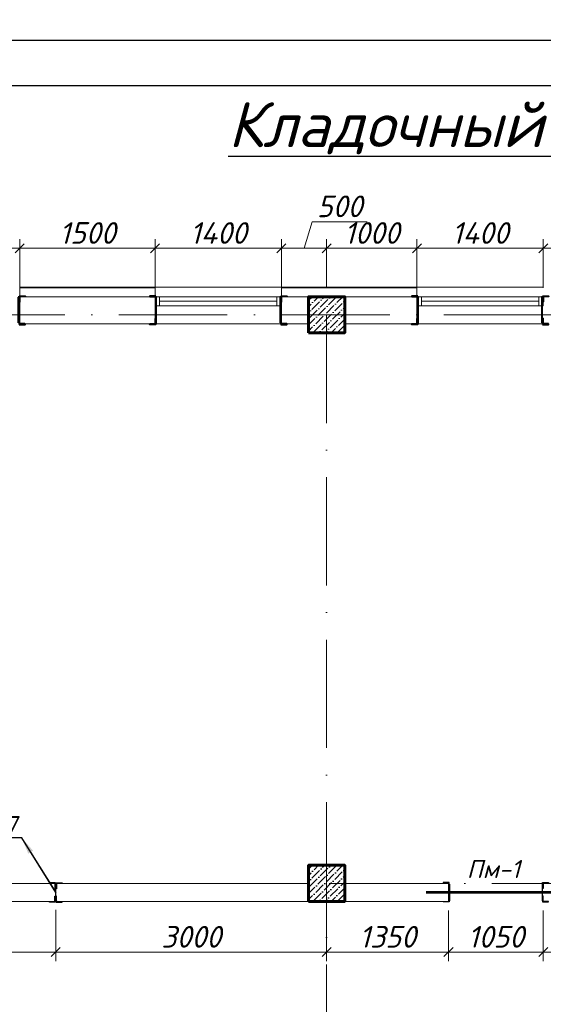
# Model space of a CAD drawing. Header units: millimetres. Extents: x 363306 to 7757304, y 1022887 to 1207196.
# Tile 144 of 256: x 932662 to 938462, y 1077997 to 1088906. Entities that reach past the tile are written whole.
import ezdxf
from ezdxf import colors
from ezdxf.entities.mleader import LeaderData, LeaderLine
from ezdxf.math import Vec2, Vec3

# ---------------------------------------------------------------- set-up
doc = ezdxf.new("R2010")
doc.units = ezdxf.units.MM
doc.linetypes.add('ACAD_ISO10W100', pattern=[18, 12, -3, 0, -3])
for name, color, linetype in [('0 @ 100', 7, 'Continuous'), ('kcd_tx', 7, 'Continuous'), ('O3SAD', 1, 'Continuous')]:
    doc.layers.add(name, color=color, linetype=linetype)
for name, color, linetype, lineweight in [('5   0.30', 1, 'Continuous', 30), ('ACO-текст', 7, 'Continuous', 20), ('размеры', 12, 'Continuous', 15)]:
    doc.layers.add(name, color=color, linetype=linetype, lineweight=lineweight)
doc.styles.add('Arial', font='arial.ttf')
doc.styles.add('ISOCPEUR', font='isocpeur.TTF')
doc.styles.add('PDF ISOCPEUR Italic', font='isocpeui.ttf')
doc.styles.get("Standard").update_dxf_attribs({"font": 'isocpeui.ttf'})
doc.styles.add('WMF-Times New Roman0', font='times.ttf')
doc.styles.add('ГОСТ 2.304', font='isocpeui.ttf')
doc.dimstyles.new('Санжар', dxfattribs={"dimtxt": 240, "dimasz": 200, "dimexe": 200, "dimexo": 200, "dimgap": 50, "dimtad": 1, "dimdec": 0, "dimtxsty": 'Standard', "dimblk": 'OBLIQUE', "dimcen": 2.5, "dimdle": 200, "dimclrd": 152, "dimclre": 152, "dimclrt": 152, "dimadec": 0, "dimazin": 0, "dimtfac": 1, "dimtdec": 0, "dimtmove": 0, "dimatfit": 3, "dimldrblk": 'OBLIQUE', "dimfxl": 0, "dimlwd": 0, "dimlwe": 0, "dimarcsym": 0})

# ---------------------------------------------------------------- blocks, each defined once
blk = doc.blocks.new('*U112')
at = {"color": 0, "linetype": 'ByBlock', "lineweight": -2, "ltscale": 100}
blk.add_lwpolyline([(0, 0), (63, 0), (63, 2.7, 0.4142136), (60.7, 5), (12, 5, -0.4142136), (5, 12), (5, 60.7, 0.4142136), (2.7, 63), (0, 63)], format="xyb", close=True, dxfattribs=at)
blk = doc.blocks.new('_Oblique')
at = {"color": 0, "linetype": 'ByBlock', "lineweight": -2}
blk.add_line((-0.5, -0.5), (0.5, 0.5), dxfattribs=at)
blk = doc.blocks.new('*D767')
at = {"layer": 'Defpoints', "color": 0, "lineweight": 25, "transparency": 16777216}
for p in [(932662, 1086373), (931262, 1085837), (932662, 1085837)]:
    blk.add_point(p, dxfattribs=at)
at = {"layer": 'kcd_tx', "lineweight": 0, "transparency": 16777216}
for p, q in [((931262, 1085937), (931262, 1086473)), ((932662, 1085937), (932662, 1086473)), ((931162, 1086373), (932762, 1086373))]:
    blk.add_line(p, q, dxfattribs=at)
at = {"layer": 'kcd_tx', "lineweight": 0, "transparency": 16777216, "xscale": 100, "yscale": 100, "zscale": 100, "rotation": 180}
blk.add_blockref('_Oblique', (931262, 1086373), dxfattribs=at)
at = {"layer": 'kcd_tx', "lineweight": 0, "transparency": 16777216, "xscale": 100, "yscale": 100, "zscale": 100}
blk.add_blockref('_Oblique', (932662, 1086373), dxfattribs=at)
at = {"layer": 'kcd_tx', "lineweight": 30, "transparency": 16777216, "insert": (931962, 1086543), "char_height": 240, "attachment_point": 5}
blk.add_mtext('1400', dxfattribs=at)
blk = doc.blocks.new('*D768')
at = {"layer": 'Defpoints', "color": 0, "lineweight": 25, "transparency": 16777216}
for p in [(934162, 1086373), (932662, 1085837), (934162, 1085837)]:
    blk.add_point(p, dxfattribs=at)
at = {"layer": 'kcd_tx', "lineweight": 0, "transparency": 16777216}
for p, q in [((932662, 1085937), (932662, 1086473)), ((934162, 1085937), (934162, 1086473)), ((932562, 1086373), (934262, 1086373))]:
    blk.add_line(p, q, dxfattribs=at)
at = {"layer": 'kcd_tx', "lineweight": 0, "transparency": 16777216, "xscale": 100, "yscale": 100, "zscale": 100, "rotation": 180}
blk.add_blockref('_Oblique', (932662, 1086373), dxfattribs=at)
at = {"layer": 'kcd_tx', "lineweight": 0, "transparency": 16777216, "xscale": 100, "yscale": 100, "zscale": 100}
blk.add_blockref('_Oblique', (934162, 1086373), dxfattribs=at)
at = {"layer": 'kcd_tx', "lineweight": 30, "transparency": 16777216, "insert": (933412, 1086543), "char_height": 240, "attachment_point": 5}
blk.add_mtext('1500', dxfattribs=at)
blk = doc.blocks.new('*D769')
at = {"layer": 'Defpoints', "color": 0, "lineweight": 25, "transparency": 16777216}
for p in [(935562, 1086373), (934162, 1085837), (935562, 1085837)]:
    blk.add_point(p, dxfattribs=at)
at = {"layer": 'kcd_tx', "lineweight": 0, "transparency": 16777216}
for p, q in [((934162, 1085937), (934162, 1086473)), ((935562, 1085937), (935562, 1086473)), ((934062, 1086373), (935662, 1086373))]:
    blk.add_line(p, q, dxfattribs=at)
at = {"layer": 'kcd_tx', "lineweight": 0, "transparency": 16777216, "xscale": 100, "yscale": 100, "zscale": 100, "rotation": 180}
blk.add_blockref('_Oblique', (934162, 1086373), dxfattribs=at)
at = {"layer": 'kcd_tx', "lineweight": 0, "transparency": 16777216, "xscale": 100, "yscale": 100, "zscale": 100}
blk.add_blockref('_Oblique', (935562, 1086373), dxfattribs=at)
at = {"layer": 'kcd_tx', "lineweight": 30, "transparency": 16777216, "insert": (934862, 1086543), "char_height": 240, "attachment_point": 5}
blk.add_mtext('1400', dxfattribs=at)
blk = doc.blocks.new('*D770')
at = {"layer": 'Defpoints', "color": 0, "lineweight": 25, "transparency": 16777216}
for p in [(936062, 1086373), (935562, 1085837), (936062, 1085837)]:
    blk.add_point(p, dxfattribs=at)
at = {"layer": 'kcd_tx', "lineweight": 0, "transparency": 16777216}
for p, q in [((935812, 1086373), (935901, 1086668)), ((935901, 1086668), (936511, 1086668)), ((935562, 1085937), (935562, 1086473)), ((936062, 1085937), (936062, 1086473)), ((935462, 1086373), (936162, 1086373))]:
    blk.add_line(p, q, dxfattribs=at)
at = {"layer": 'kcd_tx', "lineweight": 0, "transparency": 16777216, "xscale": 100, "yscale": 100, "zscale": 100, "rotation": 180}
blk.add_blockref('_Oblique', (935562, 1086373), dxfattribs=at)
at = {"layer": 'kcd_tx', "lineweight": 0, "transparency": 16777216, "xscale": 100, "yscale": 100, "zscale": 100}
blk.add_blockref('_Oblique', (936062, 1086373), dxfattribs=at)
at = {"layer": 'kcd_tx', "lineweight": 30, "transparency": 16777216, "insert": (936206, 1086838), "char_height": 240, "attachment_point": 5}
blk.add_mtext('500', dxfattribs=at)
blk = doc.blocks.new('*D771')
at = {"layer": 'Defpoints', "color": 0, "lineweight": 25, "transparency": 16777216}
for p in [(937062, 1086373), (936062, 1085837), (937062, 1085837)]:
    blk.add_point(p, dxfattribs=at)
at = {"layer": 'kcd_tx', "lineweight": 0, "transparency": 16777216}
for p, q in [((936062, 1085937), (936062, 1086473)), ((937062, 1085937), (937062, 1086473)), ((935962, 1086373), (937162, 1086373))]:
    blk.add_line(p, q, dxfattribs=at)
at = {"layer": 'kcd_tx', "lineweight": 0, "transparency": 16777216, "xscale": 100, "yscale": 100, "zscale": 100, "rotation": 180}
blk.add_blockref('_Oblique', (936062, 1086373), dxfattribs=at)
at = {"layer": 'kcd_tx', "lineweight": 0, "transparency": 16777216, "xscale": 100, "yscale": 100, "zscale": 100}
blk.add_blockref('_Oblique', (937062, 1086373), dxfattribs=at)
at = {"layer": 'kcd_tx', "lineweight": 30, "transparency": 16777216, "insert": (936562, 1086543), "char_height": 240, "attachment_point": 5}
blk.add_mtext('1000', dxfattribs=at)
blk = doc.blocks.new('*D772')
at = {"layer": 'Defpoints', "color": 0, "lineweight": 25, "transparency": 16777216}
for p in [(938462, 1086373), (937062, 1085837), (938462, 1085837)]:
    blk.add_point(p, dxfattribs=at)
at = {"layer": 'kcd_tx', "lineweight": 0, "transparency": 16777216}
for p, q in [((937062, 1085937), (937062, 1086473)), ((938462, 1085937), (938462, 1086473)), ((936962, 1086373), (938562, 1086373))]:
    blk.add_line(p, q, dxfattribs=at)
at = {"layer": 'kcd_tx', "lineweight": 0, "transparency": 16777216, "xscale": 100, "yscale": 100, "zscale": 100, "rotation": 180}
blk.add_blockref('_Oblique', (937062, 1086373), dxfattribs=at)
at = {"layer": 'kcd_tx', "lineweight": 0, "transparency": 16777216, "xscale": 100, "yscale": 100, "zscale": 100}
blk.add_blockref('_Oblique', (938462, 1086373), dxfattribs=at)
at = {"layer": 'kcd_tx', "lineweight": 30, "transparency": 16777216, "insert": (937762, 1086543), "char_height": 240, "attachment_point": 5}
blk.add_mtext('1400', dxfattribs=at)
blk = doc.blocks.new('*D773')
at = {"layer": 'Defpoints', "color": 0, "lineweight": 25, "transparency": 16777216}
for p in [(939462, 1086373), (938462, 1085837), (939462, 1085837)]:
    blk.add_point(p, dxfattribs=at)
at = {"layer": 'kcd_tx', "lineweight": 0, "transparency": 16777216}
for p, q in [((938462, 1085937), (938462, 1086473)), ((939462, 1085937), (939462, 1086473)), ((938362, 1086373), (939562, 1086373))]:
    blk.add_line(p, q, dxfattribs=at)
at = {"layer": 'kcd_tx', "lineweight": 0, "transparency": 16777216, "xscale": 100, "yscale": 100, "zscale": 100, "rotation": 180}
blk.add_blockref('_Oblique', (938462, 1086373), dxfattribs=at)
at = {"layer": 'kcd_tx', "lineweight": 0, "transparency": 16777216, "xscale": 100, "yscale": 100, "zscale": 100}
blk.add_blockref('_Oblique', (939462, 1086373), dxfattribs=at)
at = {"layer": 'kcd_tx', "lineweight": 30, "transparency": 16777216, "insert": (938962, 1086543), "char_height": 240, "attachment_point": 5}
blk.add_mtext('1000', dxfattribs=at)
blk = doc.blocks.new('*U25')
at = {"color": 0, "linetype": 'ByBlock', "lineweight": -2, "ltscale": 100}
blk.add_lwpolyline([(0, 0), (63, 0), (63, 2.7, 0.4142136), (60.7, 5), (12, 5, -0.4142136), (5, 12), (5, 60.7, 0.4142136), (2.7, 63), (0, 63)], format="xyb", close=True, dxfattribs=at)
blk = doc.blocks.new('*U35')
at = {"color": 0, "linetype": 'ByBlock', "lineweight": -2, "ltscale": 100}
blk.add_lwpolyline([(0, 0), (63, 0), (63, 2.7, 0.4142136), (60.7, 5), (12, 5, -0.4142136), (5, 12), (5, 60.7, 0.4142136), (2.7, 63), (0, 63)], format="xyb", close=True, dxfattribs=at)
blk = doc.blocks.new('*U434')
at = {"color": 0, "linetype": 'ByBlock', "lineweight": -2, "ltscale": 100}
blk.add_lwpolyline([(0, 0), (63, 0), (63, 2.7, 0.4142136), (60.7, 5), (12, 5, -0.4142136), (5, 12), (5, 60.7, 0.4142136), (2.7, 63), (0, 63)], format="xyb", close=True, dxfattribs=at)
blk = doc.blocks.new('*D709')
at = {"layer": 'Defpoints', "color": 0, "lineweight": 25, "transparency": 16777216}
for p in [(930062, 1079137), (933062, 1079145), (933062, 1078575)]:
    blk.add_point(p, dxfattribs=at)
at = {"layer": 'kcd_tx', "lineweight": 0, "transparency": 16777216}
for p, q in [((930062, 1079037), (930062, 1078475)), ((933062, 1079045), (933062, 1078475)), ((929962, 1078575), (933162, 1078575))]:
    blk.add_line(p, q, dxfattribs=at)
at = {"layer": 'kcd_tx', "lineweight": 0, "transparency": 16777216, "xscale": 100, "yscale": 100, "zscale": 100, "rotation": 180}
blk.add_blockref('_Oblique', (930062, 1078575), dxfattribs=at)
at = {"layer": 'kcd_tx', "lineweight": 0, "transparency": 16777216, "xscale": 100, "yscale": 100, "zscale": 100}
blk.add_blockref('_Oblique', (933062, 1078575), dxfattribs=at)
at = {"layer": 'kcd_tx', "lineweight": 30, "transparency": 16777216, "insert": (931562, 1078745), "char_height": 240, "attachment_point": 5}
blk.add_mtext('3000', dxfattribs=at)
blk = doc.blocks.new('*D710')
at = {"layer": 'Defpoints', "color": 0, "lineweight": 25, "transparency": 16777216}
for p in [(933062, 1079145), (936062, 1079137), (936062, 1078575)]:
    blk.add_point(p, dxfattribs=at)
at = {"layer": 'kcd_tx', "lineweight": 0, "transparency": 16777216}
for p, q in [((933062, 1079045), (933062, 1078475)), ((936062, 1079037), (936062, 1078475)), ((932962, 1078575), (936162, 1078575))]:
    blk.add_line(p, q, dxfattribs=at)
at = {"layer": 'kcd_tx', "lineweight": 0, "transparency": 16777216, "xscale": 100, "yscale": 100, "zscale": 100, "rotation": 180}
blk.add_blockref('_Oblique', (933062, 1078575), dxfattribs=at)
at = {"layer": 'kcd_tx', "lineweight": 0, "transparency": 16777216, "xscale": 100, "yscale": 100, "zscale": 100}
blk.add_blockref('_Oblique', (936062, 1078575), dxfattribs=at)
at = {"layer": 'kcd_tx', "lineweight": 30, "transparency": 16777216, "insert": (934562, 1078745), "char_height": 240, "attachment_point": 5}
blk.add_mtext('3000', dxfattribs=at)
blk = doc.blocks.new('*D711')
at = {"layer": 'Defpoints', "color": 0, "lineweight": 25, "transparency": 16777216}
for p in [(936062, 1079137), (937412, 1079137), (937412, 1078575)]:
    blk.add_point(p, dxfattribs=at)
at = {"layer": 'kcd_tx', "lineweight": 0, "transparency": 16777216}
for p, q in [((936062, 1079037), (936062, 1078475)), ((937412, 1079037), (937412, 1078475)), ((935962, 1078575), (937512, 1078575))]:
    blk.add_line(p, q, dxfattribs=at)
at = {"layer": 'kcd_tx', "lineweight": 0, "transparency": 16777216, "xscale": 100, "yscale": 100, "zscale": 100, "rotation": 180}
blk.add_blockref('_Oblique', (936062, 1078575), dxfattribs=at)
at = {"layer": 'kcd_tx', "lineweight": 0, "transparency": 16777216, "xscale": 100, "yscale": 100, "zscale": 100}
blk.add_blockref('_Oblique', (937412, 1078575), dxfattribs=at)
at = {"layer": 'kcd_tx', "lineweight": 30, "transparency": 16777216, "insert": (936737, 1078745), "char_height": 240, "attachment_point": 5}
blk.add_mtext('1350', dxfattribs=at)
blk = doc.blocks.new('*D712')
at = {"layer": 'Defpoints', "color": 0, "lineweight": 25, "transparency": 16777216}
for p in [(937412, 1079137), (938462, 1079137), (938462, 1078575)]:
    blk.add_point(p, dxfattribs=at)
at = {"layer": 'kcd_tx', "lineweight": 0, "transparency": 16777216}
for p, q in [((937412, 1079037), (937412, 1078475)), ((938462, 1079037), (938462, 1078475)), ((937312, 1078575), (938562, 1078575))]:
    blk.add_line(p, q, dxfattribs=at)
at = {"layer": 'kcd_tx', "lineweight": 0, "transparency": 16777216, "xscale": 100, "yscale": 100, "zscale": 100, "rotation": 180}
blk.add_blockref('_Oblique', (937412, 1078575), dxfattribs=at)
at = {"layer": 'kcd_tx', "lineweight": 0, "transparency": 16777216, "xscale": 100, "yscale": 100, "zscale": 100}
blk.add_blockref('_Oblique', (938462, 1078575), dxfattribs=at)
at = {"layer": 'kcd_tx', "lineweight": 30, "transparency": 16777216, "insert": (937937, 1078745), "char_height": 240, "attachment_point": 5}
blk.add_mtext('1050', dxfattribs=at)
blk = doc.blocks.new('*D713')
at = {"layer": 'Defpoints', "color": 0, "lineweight": 25, "transparency": 16777216}
for p in [(938462, 1079137), (939462, 1079137), (939462, 1078575)]:
    blk.add_point(p, dxfattribs=at)
at = {"layer": 'kcd_tx', "lineweight": 0, "transparency": 16777216}
for p, q in [((938462, 1079037), (938462, 1078475)), ((939462, 1079037), (939462, 1078475)), ((938362, 1078575), (939562, 1078575))]:
    blk.add_line(p, q, dxfattribs=at)
at = {"layer": 'kcd_tx', "lineweight": 0, "transparency": 16777216, "xscale": 100, "yscale": 100, "zscale": 100, "rotation": 180}
blk.add_blockref('_Oblique', (938462, 1078575), dxfattribs=at)
at = {"layer": 'kcd_tx', "lineweight": 0, "transparency": 16777216, "xscale": 100, "yscale": 100, "zscale": 100}
blk.add_blockref('_Oblique', (939462, 1078575), dxfattribs=at)
at = {"layer": 'kcd_tx', "lineweight": 30, "transparency": 16777216, "insert": (938962, 1078745), "char_height": 240, "attachment_point": 5}
blk.add_mtext('1000', dxfattribs=at)
blk = doc.blocks.new('dsfsdfsf')
at = {"layer": '5   0.30', "color": 3, "lineweight": 40, "ltscale": 200}
for p, q in [((584481, 1195834), (584481, 1196119)), ((585857, 1195834), (585857, 1196119))]:
    blk.add_line(p, q, dxfattribs=at)
at = {"layer": '5   0.30', "color": 3, "lineweight": 40, "ltscale": 200, "extrusion": (0, 0, -1), "yscale": 1.05763968, "zscale": -1.05763968, "rotation": 180}
for p, xscale in [((-584477, 1196133), -1.05763968), ((-585861, 1196133), 1.05763968)]:
    blk.add_blockref('*U112', p, dxfattribs=dict(at, xscale=xscale))
at = {"layer": '5   0.30', "color": 3, "lineweight": 40, "ltscale": 200, "yscale": 1.05763968, "zscale": 1.05763968}
for p, xscale in [((584477, 1195818), -1.05763968), ((585861, 1195818), 1.05763968)]:
    blk.add_blockref('*U112', p, dxfattribs=dict(at, xscale=xscale))
ml = blk.add_multileader_mtext('Standard')
ml.set_content('{\\fISOCPEUR|b0|i1|c204|p34;\\C5;Ст-1}', color=256, style='ISOCPEUR')
ml.set_leader_properties()
ml.build(insert=Vec2(0, 0))
ml.multileader.update_dxf_attribs({"text_left_attachment_type": 6, "text_right_attachment_type": 6, "dogleg_length": 0.208, "arrow_head_size": 188, "scale": 100})
ctx = ml.context
ctx.base_point, ctx.scale, ctx.char_height, ctx.arrow_head_size, ctx.landing_gap_size, ctx.plane_origin = Vec3(584903, 1195302), 100, 200, 188, 0, Vec3(589107, 1193904)
ctx.left_attachment, ctx.right_attachment, ctx.text_align_type = 6, 6, 1
notes = []
notes.append((ctx, [(1, (1, 1, 0), (585500, 1195302), (-1, 0), 20.8, [(2, [(584477, 1195818)], 0, []), (1, [(585880, 1195826), (585880, 1195826)], 0, [])])]))
ctx.mtext.insert, ctx.mtext.alignment, ctx.mtext.flow_direction = Vec3(585191, 1195542), 2, 5
for ctx, leaders in notes:
    for number, flags, end, landing, length, lines in leaders:
        leader = LeaderData()
        leader.index, (leader.has_last_leader_line, leader.has_dogleg_vector, leader.attachment_direction) = number, flags
        leader.last_leader_point, leader.dogleg_vector, leader.dogleg_length = Vec3(end), Vec3(landing), length
        for number, points, colour, breaks in lines:
            line = LeaderLine()
            line.index, line.vertices, line.color, line.breaks = number, Vec3.list(points), colors.encode_raw_color(colour), breaks
            leader.lines.append(line)
        ctx.leaders.append(leader)
blk = doc.blocks.new('rttgrtwr')
at = {"color": 116, "lineweight": 0, "true_color": 0x136734, "const_width": 30}
blk.add_lwpolyline([(632985, 1826860), (634535, 1826860)], dxfattribs=at)
at = {"layer": '5   0.30', "color": 5, "lineweight": 30, "ltscale": 200}
for p, q in [((633247, 1826952), (633247, 1826768)), ((634272, 1826952), (634272, 1826768))]:
    blk.add_line(p, q, dxfattribs=at)
at = {"layer": '5   0.30', "color": 5, "lineweight": 30, "ltscale": 200, "yscale": 1.05763968, "zscale": 1.05763968, "rotation": 180}
for p, xscale in [((633243, 1826968), 1.05763968), ((634277, 1826968), -1.05763968)]:
    blk.add_blockref('*U25', p, dxfattribs=dict(at, xscale=xscale))
at = {"layer": '5   0.30', "color": 5, "lineweight": 30, "ltscale": 200, "extrusion": (0, 0, -1), "yscale": 1.05763968, "zscale": -1.05763968}
for p, xscale in [((-633243, 1826754), 1.05763968), ((-634277, 1826754), -1.05763968)]:
    blk.add_blockref('*U25', p, dxfattribs=dict(at, xscale=xscale))
at = {"color": 18, "lineweight": 0, "true_color": 0x000000, "insert": (633437, 1827219), "char_height": 200, "width": 262.82, "attachment_point": 1}
blk.add_mtext('{\\C116;\\c3434259;Пм-1}', dxfattribs=at)
ml = blk.add_multileader_mtext('Standard')
ml.set_content('{\\fISOCPEUR|b0|i1|c204|p34;\\C5;Ст-5}', color=256, style='ISOCPEUR')
ml.set_leader_properties()
ml.build(insert=Vec2(0, 0))
ml.multileader.update_dxf_attribs({"text_left_attachment_type": 6, "text_right_attachment_type": 6, "dogleg_length": 0.208, "arrow_head_size": 188, "scale": 100})
ctx = ml.context
ctx.base_point, ctx.scale, ctx.char_height, ctx.arrow_head_size, ctx.landing_gap_size, ctx.plane_origin = Vec3(633483, 1827427), 100, 200, 188, 0, Vec3(637873, 1828882)
ctx.left_attachment, ctx.right_attachment, ctx.text_align_type = 6, 6, 1
notes = []
notes.append((ctx, [(1, (1, 1, 0), (634111, 1827427), (-1, 0), 20.8, [(2, [(633243, 1826968)], 0, []), (1, [(634295, 1826960), (634295, 1826960)], 0, [])])]))
ctx.mtext.insert, ctx.mtext.alignment, ctx.mtext.flow_direction = Vec3(633787, 1827667), 2, 5
for ctx, leaders in notes:
    for number, flags, end, landing, length, lines in leaders:
        leader = LeaderData()
        leader.index, (leader.has_last_leader_line, leader.has_dogleg_vector, leader.attachment_direction) = number, flags
        leader.last_leader_point, leader.dogleg_vector, leader.dogleg_length = Vec3(end), Vec3(landing), length
        for number, points, colour, breaks in lines:
            line = LeaderLine()
            line.index, line.vertices, line.color, line.breaks = number, Vec3.list(points), colors.encode_raw_color(colour), breaks
            leader.lines.append(line)
        ctx.leaders.append(leader)

msp = doc.modelspace()

# ---------------------------------------------------------------- hatches: boundary and pattern name
at = {"lineweight": 0, "ltscale": 100}
h = msp.add_hatch(dxfattribs=at)
h.set_pattern_fill('ANSI36', color=256, scale=15, style=0)
h.set_pattern_definition([(45, (-16107900.283, 10268667.04), (25.25697034, 92.60889125), [119.0625, -23.8125, 0, -23.8125])])
h.paths.add_polyline_path([(936262.268, 1085837.041), (935862.268, 1085837.041), (935862.268, 1085437.041), (936262.268, 1085437.041)])
at = {"ltscale": 100}
h = msp.add_hatch(dxfattribs=at)
h.set_pattern_fill('ANSI36', color=256, scale=15, style=0)
h.set_pattern_definition([(45, (-16107900.283, 10262367.04), (25.25697034, 92.60889125), [119.0625, -23.8125, 0, -23.8125])])
h.paths.add_polyline_path([(936262.268, 1079537.041), (935862.268, 1079537.041), (935862.268, 1079137.041), (936262.268, 1079137.041)])

# ---------------------------------------------------------------- linework, layer by layer
at = {"lineweight": 0, "ltscale": 100}
for p, q in [((935562.268, 1085944.041), (934162.268, 1085944.041)), ((938462.268, 1085944.041), (937062.268, 1085944.041)), ((934162.268, 1085837.041), (932662.268, 1085837.041)), ((932662.268, 1085837.041), (932662.268, 1085537.041)), ((934162.268, 1085837.041), (934162.268, 1085537.041)), ((937062.268, 1085837.041), (935562.268, 1085837.041)), ((935562.268, 1085837.041), (935562.268, 1085537.041)), ((937062.268, 1085837.041), (937062.268, 1085537.041)), ((934162.268, 1085537.041), (932662.268, 1085537.041)), ((935562.268, 1085537.041), (934162.268, 1085537.041)), ((935862.268, 1085537.041), (935562.268, 1085537.041)), ((937062.268, 1085537.041), (936262.268, 1085537.041)), ((938462.268, 1085537.041), (937062.268, 1085537.041)), ((935862.268, 1079337.041), (930262.268, 1079337.041)), ((937412.268, 1079337.041), (936262.268, 1079337.041)), ((937412.268, 1079137.041), (937412.268, 1079337.041)), ((937412.268, 1079137.041), (929262.267, 1079137.041))]:
    msp.add_line(p, q, dxfattribs=at)
at = {"color": 5, "lineweight": 0}
for p, q in [((935512.268, 1085837.041), (934212.268, 1085837.041)), ((935512.268, 1085787.041), (934212.268, 1085787.041)), ((938412.268, 1085837.041), (937112.268, 1085837.041)), ((938412.268, 1085787.041), (937112.268, 1085787.041)), ((935512.268, 1085737.041), (934212.268, 1085737.041)), ((938412.268, 1085737.041), (937112.268, 1085737.041))]:
    msp.add_line(p, q, dxfattribs=at)
at = {"color": 1, "linetype": 'ACAD_ISO10W100', "lineweight": 9, "ltscale": 100}
for p, q in [((952962.268, 1085637.041), (923748.61, 1085637.041)), ((936062.268, 1085637.041), (936062.268, 1065521.995)), ((953492.268, 1079337.041), (923748.61, 1079337.041))]:
    msp.add_line(p, q, dxfattribs=at)
at = {"lineweight": 30}
msp.add_lwpolyline([(922706.348, 1088178.072), (962206.348, 1088178.072), (962206.348, 1059478.072), (922706.348, 1059478.072)], close=True, dxfattribs=at)
at = {"color": 252, "lineweight": 0, "ltscale": 100}
for points in [[(934162.268, 1085944.041), (932662.268, 1085944.041)], [(932662.268, 1085837.041), (932662.268, 1085944.041)], [(934162.268, 1085837.041), (934162.268, 1085944.041)], [(937062.268, 1085944.041), (935562.268, 1085944.041)], [(935562.268, 1085837.041), (935562.268, 1085944.041)], [(937062.268, 1085837.041), (937062.268, 1085944.041)]]:
    msp.add_lwpolyline(points, dxfattribs=at)
at = {"color": 32, "lineweight": 0, "ltscale": 100}
for points in [[(934162.268, 1085937.041), (932662.268, 1085937.041)], [(937062.268, 1085937.041), (935562.268, 1085937.041)]]:
    msp.add_lwpolyline(points, dxfattribs=at)
at = {"color": 5, "lineweight": 0}
for points in [[(934162.268, 1085737.041), (934212.268, 1085737.041), (934212.268, 1085837.041), (934162.268, 1085837.041)], [(935562.268, 1085737.041), (935512.268, 1085737.041), (935512.268, 1085837.041), (935562.268, 1085837.041)], [(937062.268, 1085737.041), (937112.268, 1085737.041), (937112.268, 1085837.041), (937062.268, 1085837.041)], [(938462.268, 1085737.041), (938412.268, 1085737.041), (938412.268, 1085837.041), (938462.268, 1085837.041)]]:
    msp.add_lwpolyline(points, close=True, dxfattribs=at)
at = {"layer": '5   0.30', "lineweight": 30, "ltscale": 200}
msp.add_line((933062.268, 1079144.946), (933062.268, 1079329.136), dxfattribs=at)
at = {"layer": 'O3SAD', "color": 1}
msp.add_lwpolyline([(920706.348, 1088678.072), (962706.348, 1088678.072), (962706.348, 1058978.072), (920706.348, 1058978.072)], close=True, dxfattribs=at)
at = {"layer": 'размеры', "lineweight": 60, "ltscale": 5}
for points in [[(935862.268, 1085437.041), (936262.268, 1085437.041), (936262.268, 1085837.041), (935862.268, 1085837.041)], [(935862.268, 1079137.041), (936262.268, 1079137.041), (936262.268, 1079537.041), (935862.268, 1079537.041)]]:
    msp.add_lwpolyline(points, close=True, dxfattribs=at)

# ---------------------------------------------------------------- block references
at = {"color": 244, "lineweight": 0, "true_color": 0x991b1e}
for p in [(346793.837, -110288.337), (349693.837, -110288.337), (352593.837, -110288.337)]:
    msp.add_blockref('dsfsdfsf', p, dxfattribs=at)
at = {"color": 18, "lineweight": 0, "true_color": 0x000000}
msp.add_blockref('rttgrtwr', (304177.576, -747622.929), dxfattribs=at)
at = {"layer": '5   0.30', "lineweight": 30, "ltscale": 200, "xscale": 1.05763968, "yscale": 1.05763968, "zscale": 1.05763968, "rotation": 180}
msp.add_blockref('*U35', (933058.188, 1079343.462), dxfattribs=at)
at = {"layer": '5   0.30', "lineweight": 30, "ltscale": 200, "extrusion": (0, 0, -1), "xscale": 1.05763968, "yscale": 1.05763968, "zscale": -1.05763968, "rotation": 180}
msp.add_blockref('*U434', (-933066.347, 1079343.462), dxfattribs=at)
at = {"layer": '5   0.30', "lineweight": 30, "ltscale": 200, "yscale": 1.05763968, "zscale": 1.05763968}
for name, p, xscale in [('*U35', (933058.188, 1079128.609), -1.05763968), ('*U434', (933066.347, 1079128.609), 1.05763968)]:
    msp.add_blockref(name, p, dxfattribs=dict(at, xscale=xscale))

# ---------------------------------------------------------------- texts
at = {"insert": (940027.538, 1087994.201), "char_height": 500, "width": 10776.62083, "attachment_point": 2, "style": 'WMF-Times New Roman0'}
msp.add_mtext('{\\fISOCPEUR|b0|i1|c204|p34;\\LКладочный план первого этажа }', dxfattribs=at)
at = {"color": 116, "lineweight": 0, "true_color": 0x136734, "insert": (883892.483, 1087785.858), "char_height": 500, "width": 18765.00851, "attachment_point": 1, "style": 'Arial'}
msp.add_mtext('\\pi1602.2;{\\fISOCPEUR|b0|i1|c204|p34;\\L\\C256;\\c0;План ленточного фундамента для перегородки }', dxfattribs=at)
at = {"layer": '0 @ 100', "color": 7, "insert": (761996.908, 1075986.433), "char_height": 318.940213, "width": 19697.5359, "attachment_point": 4, "style": 'ГОСТ 2.304'}
msp.add_mtext('\\pi5457.36288;{\\fISOCPEUR|b1|i1|c204|p34;Характеристика участка строительства:\\P\\pi0;\\P}Расчетная зимняя температура воздух 15 °С.\\PСкоростной напор ветра   - 38кг/м2.\\PВес снегового покрова    - 50кг/м2.\\PКлассификация зданий по функциональной пожарной опасности - Ф 4.1 \\PКоэффициент надежности по назначению - 0.95\\P\\P^IПроектом разработано подъёмник для мало мобильных граждан населения грузоподъемностью 250 кг. скоростью 0,25 см/с. Двери шахт подъёмника противопожарные с пределом огнестойкости El 30. Подъёмники оборудованы кабинами габаритами 1500х1500 мм, ширина дверей кабины обеспечивает проезд инвалидной коляски. Для экстренных случаев подъёмник оснащен дополнительным аккумулятором и механическим спуском для безопасного спуска пассажира в нулевую отметку. Так же в дверях подъёмника установлены замки датчики которые открываются с ключевыми картами, чтобы открыть двери подъёмника.\\P^IС внешней и внутренней стороны наружных стен предусмотрено обшивка из аквапанелей толщиной 12,5мм с утеплением из минераловатной ваты на кварцевой основе, А =0,040 Вт/мС, толщиной 100мм. (по теплотехническому расчету). Наружная отделка из органическое стекло.\\P^IПодрядчик обязан предоставить заказчику сертификаты соответствия и пожарной безопасности на фасадную систему и все применяемые в данной системе материалы и изделия.\\PКонструкции, изделия и материалы применены по действующим стандартам, ТУ, сертификатам. На путях эвакуации используются отделочные материалы, соответствующие требованиям п. 5.25 ШНК 2.01.02-04.\\PОтделка стен с внутренней стороны окраска водоэмульсионными красками светлых тонов. Во внутренней и наружной отделке использованы современные отделочные материалы используемые на территории Республики Узбекистан.\\P^IКрыша - скатная из металлических профилированных листов с полимерными покрытиями с обеих сторон толщ.0,55мм по металлическим конструкциям.\\P^IПо периметру наружных стен устраивается бетонная отмостка. Бетон кл.В 7,5 шириной 1000 мм, толщиной 50 мм по гравийному основанию толщиной 100 мм -150 мм.\\P^IВсе строительно-монтажные работы вести согласно указаний соответствующих строительных норм и проекта производства работ (П.П.Р.) на основании ШНК 3.01.01 - 03 и КМК 3.01.02 - 00.', dxfattribs=at)
at = {"layer": 'ACO-текст', "insert": (672490.308, 1084593.003), "char_height": 300, "width": 19682.58846, "attachment_point": 1, "style": 'PDF ISOCPEUR Italic'}
msp.add_mtext('\\pi-600,l900,t900;{\\H1.1429x;\\C0;Примечание:}\\P1.^IОбщие указания и грунтовые условия смотри на листе КP-7. \\P2.^IСоединения пересечений стержней арматуры выполнять вязаными стальной  отожженной проволокой d=0.8-1.0мм.\\P3.^IСтыки арматуры должны иметь длину перепуска  L=600мм для d=16А400, L=800мм для d=20А400, L=900мм для d=22А400 \\P4.^IСтыки стержней внахлестку должны располагаться вразбежку. При этом площадь сечения рабочих стержней, стыкуемых в одном месте, должна быть не более 50% общей плошади сечения арматуры. \\P5.^IУказания по выполнению арматурных, опалубочных, бетонных работ, допуски при установке арматуры и опалубки, устройству рабочих швов, уходу за бетоном см. КМК 3.03.01-98.', dxfattribs=at)

# ---------------------------------------------------------------- dimensions: what is measured, and where the dimension line sits
at = {"layer": 'kcd_tx', "color": 244, "lineweight": 30, "true_color": 0x991b1e}
for base, p1, p2, picture, middle in [((936062.268, 1086372.98), (935562.268, 1085837.02), (936062.268, 1085837.041), '*D770', (935950.768, 1086837.98)), ((932662.289, 1086372.98), (931262.268, 1085837.041), (932662.289, 1085837.041), '*D767', (931962.278, 1086542.98)), ((934162.268, 1086372.98), (932662.289, 1085837.041), (934162.268, 1085837.041), '*D768', (933412.278, 1086542.98)), ((935562.268, 1086372.98), (934162.268, 1085837.041), (935562.268, 1085837.02), '*D769', (934862.268, 1086542.98)), ((937062.268, 1086372.98), (936062.268, 1085837.041), (937062.268, 1085837.041), '*D771', (936562.268, 1086542.98)), ((938462.268, 1086372.98), (937062.268, 1085837.041), (938462.268, 1085837.041), '*D772', (937762.268, 1086542.98)), ((939462.268, 1086372.98), (938462.268, 1085837.041), (939462.268, 1085837.041), '*D773', (938962.268, 1086542.98)), ((933062.268, 1078574.985), (930062.268, 1079137.041), (933062.268, 1079144.946), '*D709', (931562.268, 1078744.985)), ((936062.268, 1078574.985), (933062.268, 1079144.946), (936062.268, 1079137.041), '*D710', (934562.268, 1078744.985)), ((937412.268, 1078574.985), (936062.268, 1079137.041), (937412.268, 1079137.041), '*D711', (936737.268, 1078744.985)), ((938462.268, 1078574.985), (937412.268, 1079137.041), (938462.268, 1079137.041), '*D712', (937937.268, 1078744.985)), ((939462.268, 1078574.985), (938462.268, 1079137.041), (939462.268, 1079137.041), '*D713', (938962.268, 1078744.985))]:
    dim = msp.add_linear_dim(base=base, p1=p1, p2=p2, dimstyle='Санжар', override={"dimasz": 100, "dimexe": 100, "dimexo": 100, "dimdle": 100, "dimclrd": 256, "dimclre": 256, "dimclrt": 256, "dimtmove": 1, "dimfxl": 0, "dimarcsym": 2}, dxfattribs=at)
    dim.commit()
    dim.dimension.update_dxf_attribs({"geometry": picture, "text_midpoint": middle})

# ---------------------------------------------------------------- leaders
ml = msp.add_multileader_mtext('Standard')
ml.set_content('{\\fISOCPEUR|b0|i1|c204|p34;\\C5;Ст-7}', color=256, style='ISOCPEUR')
ml.set_leader_properties()
ml.build(insert=Vec2(0, 0))
ml.multileader.update_dxf_attribs({"text_left_attachment_type": 6, "text_right_attachment_type": 6, "dogleg_length": 0.208, "arrow_head_size": 187.5, "scale": 100})
ctx = ml.context
ctx.base_point, ctx.scale, ctx.char_height, ctx.arrow_head_size, ctx.landing_gap_size, ctx.plane_origin = Vec3(932045.727, 1079841.82), 100, 200, 187.5, 0, Vec3(928479.711, 1078204.207)
ctx.left_attachment, ctx.right_attachment, ctx.text_align_type = 6, 6, 1
notes = []
notes.append((ctx, [(0, (1, 1, 0), (932684.425, 1079841.82), (-1, 0), 20.819, [(1, [(932684.425, 1079841.82), (933062.268, 1079237.041), (933062.268, 1079237.041)], 0, [])])]))
ctx.mtext.insert, ctx.mtext.width, ctx.mtext.alignment, ctx.mtext.flow_direction = Vec3(932354.667, 1080081.82), 601.21212, 2, 5
for ctx, leaders in notes:
    for number, flags, end, landing, length, lines in leaders:
        leader = LeaderData()
        leader.index, (leader.has_last_leader_line, leader.has_dogleg_vector, leader.attachment_direction) = number, flags
        leader.last_leader_point, leader.dogleg_vector, leader.dogleg_length = Vec3(end), Vec3(landing), length
        for number, points, colour, breaks in lines:
            line = LeaderLine()
            line.index, line.vertices, line.color, line.breaks = number, Vec3.list(points), colors.encode_raw_color(colour), breaks
            leader.lines.append(line)
        ctx.leaders.append(leader)

doc.saveas('drawing.dxf')
